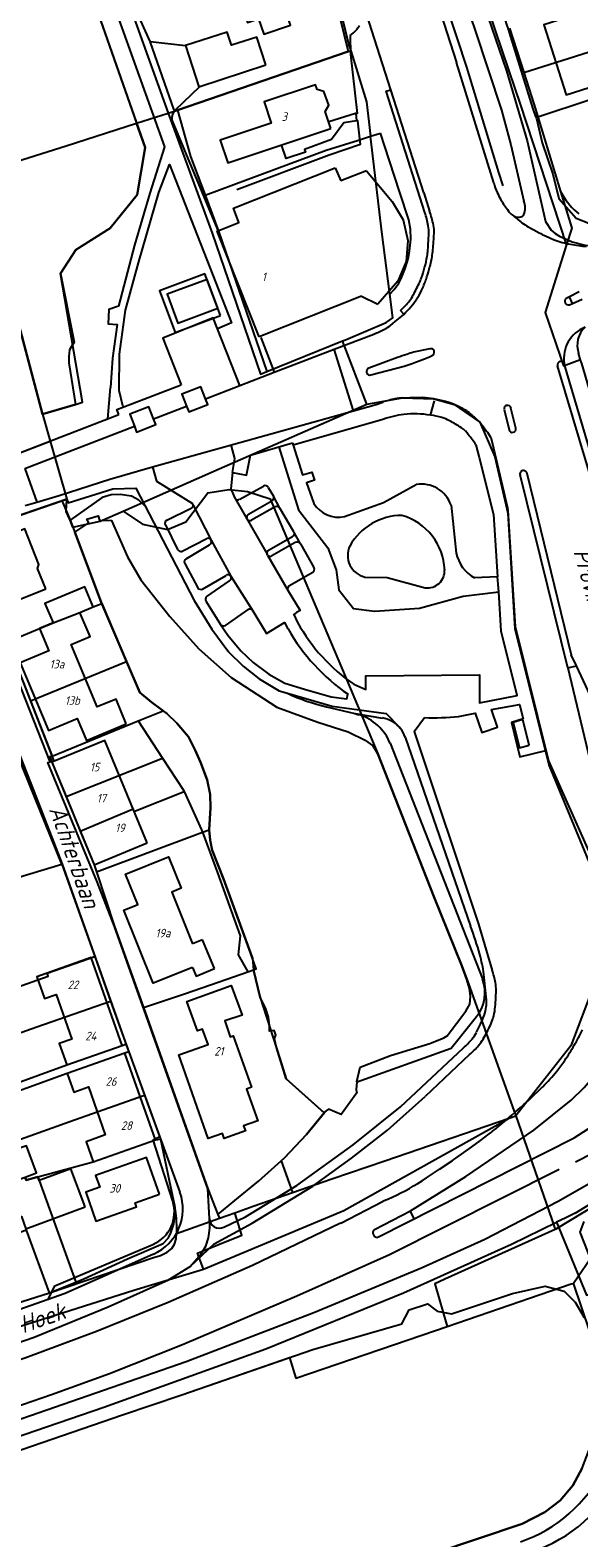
# Model space of a CAD drawing. Extents: x 124314 to 128016, y 450271 to 453716.
# Tile 26 of 40: x 125175 to 125255, y 450734 to 450954. Entities that reach past the tile are written whole.
import ezdxf
from ezdxf.enums import TextEntityAlignment as Align

# ---------------------------------------------------------------- set-up
doc = ezdxf.new("R2010")
doc.units = 0
doc.header["$MEASUREMENT"] = 0
for name, color, linetype in [('Default_113', 7, 'Continuous'), ('Default_117', 7, 'Continuous'), ('Default_21', 40, 'Continuous'), ('Default_4', 1, 'Continuous'), ('Default_48', 140, 'Continuous'), ('Default_6', 7, 'Continuous'), ('Default_7', 7, 'Continuous'), ('Default_79', 2, 'Continuous'), ('Default_80', 7, 'Continuous'), ('Default_99', 2, 'Continuous')]:
    doc.layers.add(name, color=color, linetype=linetype)
doc.styles.add('Style-ENGINEERING', font='isoct.shx', dxfattribs={"oblique": 15})

msp = doc.modelspace()

# ---------------------------------------------------------------- linework, layer by layer
at = {"layer": 'Default_21', "lineweight": -3, "flags": 128}
for points in [[(125169.94, 451000), (125190.81, 450940.62)], [(125177.05, 450993.61), (125187.36, 450964.66), (125190.15, 450956.75), (125195.41, 450942.09)], [(125246.17, 450945.56), (125242.28, 450957.03), (125240.29, 450962.82)], [(125247.38, 450948.03), (125283.28, 450959.43)], [(125220.81, 450956.21), (125221.83, 450952.02), (125222.09, 450951.2)], [(125245.3, 450954.51), (125247.38, 450948.03)], [(125249.43, 450941.53), (125272.39, 450949.14), (125274.29, 450950.39), (125285.19, 450953.42)], [(125196.81, 450942.54), (125221.7, 450951.09), (125222.09, 450951.2)], [(125222.09, 450951.2), (125224.41, 450943.74), (125225, 450938.7)], [(125247.38, 450948.03), (125248.85, 450943.45), (125249.43, 450941.53)], [(125253.63, 450922.92), (125246.87, 450943.52), (125246.17, 450945.56)], [(125190.81, 450940.62), (125195.41, 450942.09)], [(125195.41, 450942.09), (125196.81, 450942.54)], [(125195.41, 450942.09), (125201.83, 450924.54), (125208.9, 450903.95), (125209.83, 450904.32)], [(125196.81, 450942.54), (125198.7, 450935.77), (125200.83, 450930.08)], [(125249.43, 450941.53), (125252.75, 450930.62)], [(125167.83, 450933.34), (125180.54, 450937.33), (125190.81, 450940.62)], [(125177.06, 450898.09), (125181.88, 450899.54), (125182.93, 450899.87), (125179.7, 450918.68), (125181.93, 450922.14), (125186.95, 450925.27), (125190.91, 450930.14), (125192.06, 450937.05), (125190.81, 450940.62)], [(125225, 450938.7), (125226.46, 450939.17)], [(125227.09, 450937.22), (125226.46, 450939.17)], [(125200.83, 450930.08), (125209.18, 450933.23), (125218.51, 450936.69), (125223.22, 450938.12), (125225, 450938.7)], [(125227.82, 450915.66), (125226.65, 450924.74), (125225, 450938.7)], [(125227.82, 450915.66), (125228.46, 450916.34), (125229.1, 450917.24), (125229.56, 450918.18), (125230.03, 450919.37), (125230.47, 450920.78), (125230.66, 450921.9), (125230.86, 450923.68), (125230.84, 450925.16), (125230.58, 450926.48), (125229.21, 450930.64), (125227.09, 450937.22)], [(125200.83, 450930.08), (125202.78, 450924.86), (125209.83, 450904.32)], [(125252.75, 450930.62), (125253.02, 450930.16)], [(125252.75, 450930.62), (125254.39, 450925.3), (125253.63, 450922.92)], [(125253.63, 450922.92), (125250.48, 450912.97), (125253.18, 450905.17), (125255.54, 450906.04)], [(125203.07, 450912.53), (125200.8, 450918.61), (125194.15, 450916.13), (125196.43, 450910.04), (125203.07, 450912.53)], [(125220.91, 450908.8), (125221.31, 450908.96), (125227.26, 450911.52), (125228.27, 450912.18), (125227.82, 450915.66)], [(125173.36, 450912.12), (125177.06, 450898.09)], [(125209.83, 450904.32), (125220.91, 450908.8)], [(125224.43, 450899.55), (125220.91, 450908.8)], [(125157.76, 450906.78), (125163.71, 450889.74), (125163.92, 450889.25), (125164.22, 450888.79), (125178.19, 450894.17)], [(125188.85, 450883.96), (125202.89, 450890.13), (125224.43, 450899.55)], [(125224.43, 450899.55), (125229.66, 450900.48), (125234.23, 450900.34), (125237.2, 450899.53), (125240.97, 450896.93), (125243.15, 450891.88), (125245.04, 450883.67), (125246.08, 450866.76), (125251.09, 450846.71), (125257.14, 450832.13), (125258.43, 450822.9), (125257.61, 450814.67), (125254.25, 450805.84), (125246.2, 450795.59)], [(125177.06, 450898.09), (125178.19, 450894.17)], [(125178.19, 450894.17), (125180.62, 450885.71)], [(125188.85, 450883.96), (125191.65, 450882.02), (125195.34, 450881.25), (125198.02, 450882.38), (125201.23, 450886.61), (125204.32, 450887.09), (125207, 450886.79), (125210.34, 450885.72), (125221.28, 450859.83), (125226.04, 450848.49), (125234.26, 450827.66), (125238.32, 450817.5), (125239.06, 450815.59), (125245.92, 450796.36), (125246.2, 450795.59)], [(125180.62, 450885.71), (125167.96, 450881.34), (125167.36, 450881), (125165.89, 450880.42), (125166.51, 450878.86), (125171.97, 450864.83)], [(125181.5, 450881.59), (125181.08, 450882.63), (125180.54, 450883.9), (125180.62, 450885.71)], [(125181.5, 450881.59), (125185.51, 450882.49), (125188.85, 450883.96)], [(125181.5, 450881.59), (125181.8, 450880.87), (125185.63, 450870.65), (125185.72, 450870.44)], [(125171.97, 450864.83), (125176.64, 450866.81), (125178.6, 450867.6), (125182.54, 450869.14), (125184.46, 450869.95), (125185.72, 450870.44)], [(125185.72, 450870.44), (125189.33, 450861.98)], [(125171.97, 450864.83), (125175.32, 450856.25)], [(125175.32, 450856.25), (125189.33, 450861.98)], [(125189.33, 450861.98), (125191.28, 450857.43), (125192.98, 450856.04), (125194.67, 450854.77)], [(125168.65, 450860.02), (125179.91, 450832.37)], [(125175.32, 450856.25), (125178.47, 450848.16)], [(125178.47, 450848.16), (125191.06, 450853.3)], [(125191.06, 450853.3), (125194.67, 450854.77)], [(125191.06, 450853.3), (125194.61, 450847.87)], [(125194.67, 450854.77), (125195.22, 450854.36), (125196.68, 450852.95), (125198.37, 450850.95), (125199.39, 450849.01), (125200.13, 450847.26), (125201.14, 450844.68), (125201.54, 450842.56), (125201.63, 450840.61), (125201.53, 450839.01), (125201.41, 450837.4)], [(125178.47, 450848.16), (125178.13, 450848.03), (125178.43, 450847.27), (125180.5, 450842.24)], [(125180.5, 450842.24), (125194.61, 450847.87)], [(125194.61, 450847.87), (125197.67, 450843.19), (125197.77, 450842.97)], [(125180.5, 450842.24), (125182.58, 450837.18)], [(125182.58, 450837.18), (125190.29, 450840.43), (125190.43, 450840.08), (125197.77, 450842.97)], [(125197.77, 450842.97), (125200.3, 450837.36), (125200.42, 450837.04)], [(125200.42, 450837.04), (125201.41, 450837.4)], [(125201.41, 450837.4), (125201.56, 450835.87), (125201.84, 450834.43), (125203.53, 450830.22), (125207.43, 450819.43), (125207.72, 450818.64), (125207.91, 450816.92)], [(125182.58, 450837.18), (125184.6, 450832.28), (125184.93, 450831.26)], [(125184.93, 450831.26), (125200.42, 450837.04)], [(125200.42, 450837.04), (125202.63, 450831.11), (125205.93, 450821.88), (125205.63, 450819.14), (125207.04, 450816.62)], [(125145.56, 450821.3), (125147, 450821.77), (125165.81, 450828.12), (125179.91, 450832.37)], [(125179.91, 450832.37), (125184.7, 450818.9)], [(125184.93, 450831.26), (125187.59, 450823.27), (125191.8, 450811.41)], [(125161.92, 450810.03), (125162, 450810.05), (125169.98, 450813.22), (125177.89, 450816.02), (125177.74, 450816.45), (125184.7, 450818.9)], [(125184.7, 450818.9), (125187.02, 450812.34)], [(125191.8, 450811.41), (125197.79, 450813.4), (125202.89, 450815.18), (125207.04, 450816.62)], [(125207.04, 450816.62), (125207.91, 450816.92)], [(125207.91, 450816.92), (125208.84, 450812.9), (125211.73, 450803.97), (125212.64, 450801), (125218.23, 450796.02), (125215.65, 450792.85), (125212.44, 450789.47), (125211.94, 450789.02), (125213.58, 450784.4)], [(125165.1, 450804.64), (125176.24, 450808.58), (125187.02, 450812.34)], [(125187.02, 450812.34), (125189.12, 450806.42), (125189.24, 450806.09)], [(125191.8, 450811.41), (125201.2, 450784.93), (125202.68, 450781.17), (125202.92, 450780.64)], [(125165.1, 450804.64), (125167.62, 450798.33), (125180.6, 450803.04), (125188.69, 450805.89), (125189.24, 450806.09)], [(125189.66, 450804.95), (125189.1, 450804.74), (125180.67, 450801.77), (125167.98, 450797.2), (125170.52, 450791.04)], [(125189.24, 450806.09), (125189.66, 450804.95)], [(125189.66, 450804.95), (125191.97, 450798.6)], [(125170.52, 450791.04), (125181.74, 450795), (125191.97, 450798.6)], [(125191.97, 450798.6), (125194.32, 450792.17)], [(125245.24, 450795.26), (125246.2, 450795.59)], [(125246.2, 450795.59), (125251.49, 450780.47), (125251.98, 450779.01)], [(125200.59, 450773.22), (125221.09, 450781.75), (125245.24, 450795.26)], [(125213.58, 450784.4), (125219.32, 450786.4), (125227.06, 450789.03), (125245.24, 450795.26)], [(125176.37, 450786.69), (125184.48, 450788.87), (125193.57, 450792.08), (125194.32, 450792.17)], [(125194.32, 450792.17), (125195.57, 450786.14), (125196.35, 450782.51), (125196.47, 450781.44)], [(125275.49, 450793.21), (125252.05, 450779.03), (125251.98, 450779.01)], [(125171.51, 450785.55), (125174.55, 450786.64), (125174.7, 450786.19), (125176.37, 450786.69)], [(125176.37, 450786.69), (125176.57, 450786.16), (125181.95, 450771.32)], [(125205.14, 450781.44), (125207.84, 450782.4), (125213.58, 450784.4)], [(125181.95, 450771.32), (125183.09, 450771.78), (125189.46, 450774.7), (125194.69, 450776.97), (125195.46, 450777.8), (125195.82, 450778.52), (125196.23, 450779.83), (125196.35, 450780.66), (125196.47, 450781.44)], [(125196.47, 450781.44), (125196.59, 450780.6), (125196.65, 450779.12), (125196.62, 450778.39)], [(125196.62, 450778.39), (125202.92, 450780.64)], [(125200.59, 450773.22), (125199.7, 450775.54), (125202.67, 450776.74), (125206.18, 450778.17), (125205.14, 450781.44)], [(125202.92, 450780.64), (125205.14, 450781.44)], [(125178.07, 450769.76), (125193.26, 450774.89), (125194.28, 450775.18), (125195.29, 450775.66), (125195.94, 450776.2), (125196.36, 450776.85), (125196.6, 450777.63), (125196.62, 450778.39)], [(125251.98, 450779.01), (125235.85, 450771.75), (125234.36, 450771.05), (125236.16, 450764.82)], [(125254.64, 450771.17), (125257.71, 450775.65)], [(125254.64, 450771.17), (125257.71, 450775.65)], [(125129.78, 450750.6), (125153.76, 450758.36), (125172.8, 450764.51), (125190.41, 450770.12), (125200.59, 450773.22)], [(125178.07, 450769.76), (125181.95, 450771.32)], [(125142.65, 450702.65), (125149, 450704.9), (125154.73, 450706.73), (125159.23, 450707.92), (125161.65, 450708.96), (125175.83, 450713.53), (125201.08, 450721.37), (125217.85, 450726.37), (125234.25, 450731.64), (125247.15, 450735.98), (125250.45, 450737.71), (125252.68, 450739.41), (125254.56, 450741.59), (125255.93, 450744.11), (125256.91, 450746.79), (125257.82, 450749.81), (125258.55, 450752.83), (125258.91, 450755.87), (125258.56, 450759.31), (125258.26, 450760.51), (125254.64, 450771.17)], [(125142.65, 450702.65), (125149, 450704.9), (125154.73, 450706.73), (125159.23, 450707.92), (125161.65, 450708.96), (125175.83, 450713.53), (125201.08, 450721.37), (125217.85, 450726.37), (125234.25, 450731.64), (125247.15, 450735.98), (125250.45, 450737.71), (125252.68, 450739.41), (125254.56, 450741.59), (125255.93, 450744.11), (125256.91, 450746.79), (125257.82, 450749.81), (125258.55, 450752.83), (125258.91, 450755.87), (125258.56, 450759.31), (125258.26, 450760.51), (125254.64, 450771.17)], [(125170.07, 450767.19), (125178.07, 450769.76)], [(125236.16, 450764.82), (125254.3, 450771.06), (125254.6, 450771.12), (125254.64, 450771.17)], [(125084.32, 450713.44), (125102.63, 450721.14), (125106.46, 450722.89), (125117.17, 450727.07), (125129.48, 450731.66), (125140.56, 450735.38), (125156.21, 450740.65), (125169.59, 450745.33), (125188.73, 450751.92), (125197.4, 450754.82), (125213.15, 450760.28), (125214.08, 450757.27), (125232.46, 450763.54), (125236.16, 450764.82)]]:
    msp.add_lwpolyline(points, dxfattribs=at)
at = {"layer": 'Default_21', "lineweight": -3}
msp.add_ellipse((125261.42, 450934.98), major_axis=(-8.4, -4.82), ratio=1, start_param=0, end_param=0.382127, dxfattribs=at)
at = {"layer": 'Default_4', "lineweight": -3, "flags": 128}
for points in [[(125214.32, 450957.73), (125212.76, 450962.29), (125213.52, 450962.55), (125212.16, 450966.52), (125204.12, 450963.76), (125207, 450955.34), (125208.64, 450955.85), (125209.4, 450953.62), (125213.3, 450954.96), (125212.55, 450957.13), (125214.32, 450957.73)], [(125262.45, 450947.61), (125259.19, 450957.83), (125250.33, 450955.01), (125253.59, 450944.78), (125262.45, 450947.61)], [(125219.19, 450939.85), (125218.37, 450942.33), (125218.9, 450943.24), (125218.15, 450945.24), (125217.21, 450945.52), (125216.97, 450946.23), (125209.45, 450943.73), (125210.48, 450940.63), (125203.02, 450938.16), (125204.12, 450934.85), (125219.19, 450939.85)], [(125208.73, 450909.4), (125202.6, 450924.86), (125205.77, 450926.12), (125204.95, 450928.2), (125219.84, 450934.11)], [(125219.84, 450934.11), (125220.66, 450932.21)], [(125224.41, 450933.65), (125220.66, 450932.21)], [(125224.41, 450933.65), (125228.16, 450929.17), (125229.75, 450926.52), (125230.44, 450923.48), (125230.17, 450920.4), (125228.96, 450917.55), (125226.07, 450914.19)], [(125223.69, 450915.34), (125208.73, 450909.4)], [(125223.69, 450915.34), (125226.07, 450914.19)], [(125177.54, 450872.57), (125176.35, 450875.56), (125176.53, 450876.14), (125174.46, 450881.34), (125167.93, 450878.75), (125171.37, 450870.11), (125177.54, 450872.57)], [(125189.31, 450852.89), (125187.82, 450856.47), (125185.07, 450855.33), (125181.26, 450864.48), (125184.01, 450865.62), (125182.54, 450869.14), (125184.46, 450869.95), (125183.24, 450872.87), (125177.41, 450870.45), (125178.6, 450867.6), (125176.64, 450866.81), (125178, 450863.55), (125173.79, 450861.79), (125177.93, 450851.89), (125182.14, 450853.64), (125183.47, 450850.45), (125189.31, 450852.89)], [(125192.34, 450835.46), (125186.16, 450850.45), (125178.43, 450847.27), (125184.6, 450832.28), (125192.34, 450835.46)], [(125198.99, 450817.27), (125193.22, 450814.96), (125188.93, 450825.67), (125190.97, 450826.48), (125189.2, 450830.93), (125195.48, 450833.44), (125197.32, 450828.85), (125195.95, 450828.3), (125198.98, 450820.71)], [(125200.44, 450821.32), (125198.98, 450820.71)], [(125202.19, 450817.12), (125200.44, 450821.32)], [(125188.69, 450805.89), (125184.18, 450818.72), (125176.21, 450815.91), (125177.33, 450812.73), (125179.04, 450813.33), (125181.34, 450806.79), (125179.51, 450806.15), (125180.6, 450803.04), (125188.69, 450805.89)], [(125198.99, 450817.27), (125199.52, 450816), (125202.19, 450817.12)], [(125207.62, 450799.79), (125206.87, 450799.52), (125208.52, 450794.86), (125206.45, 450794.12), (125206.71, 450793.39), (125203.61, 450792.29), (125203.35, 450793.02), (125201.28, 450792.29), (125196.99, 450804.5), (125201.26, 450806.01), (125200.46, 450808.27), (125199.7, 450808), (125198.15, 450812.32), (125204.64, 450814.65), (125206.21, 450810.31), (125203.69, 450809.49), (125204.46, 450807.13), (125204.93, 450807.29), (125207.62, 450799.79), (125207.62, 450799.79)], [(125193.57, 450792.08), (125189.1, 450804.74), (125180.67, 450801.77), (125181.63, 450799.07), (125183.77, 450799.82), (125186.24, 450792.81), (125183.43, 450791.82), (125184.48, 450788.87), (125193.57, 450792.08)], [(125183.29, 450782.29), (125181.22, 450787.88), (125176.57, 450786.16), (125176.37, 450786.69), (125174.7, 450786.19), (125174.55, 450786.64), (125176.2, 450787.25), (125174.74, 450791.21), (125168.86, 450789.23), (125172.17, 450780.28), (125173.98, 450780.89), (125174.64, 450779.09), (125183.29, 450782.29)], [(125194.16, 450784.16), (125192.28, 450789.51), (125184.82, 450786.89), (125185.42, 450785.17), (125183.37, 450784.45), (125184.86, 450780.21), (125190.79, 450782.29), (125190.58, 450782.91), (125194.16, 450784.16)], [(125178.07, 450769.76), (125174.74, 450778.89), (125167.06, 450776.24), (125168.31, 450771.64), (125170.07, 450767.19), (125178.07, 450769.76)]]:
    msp.add_lwpolyline(points, dxfattribs=at)
at = {"layer": 'Default_48', "lineweight": -3, "flags": 128}
for points in [[(125169.94, 451000), (125169.94, 451000), (125192.06, 450937.05), (125190.91, 450930.14), (125186.95, 450925.27), (125181.93, 450922.14), (125179.7, 450918.68), (125181.68, 450908.65), (125181, 450907.51), (125180.89, 450906.53), (125180.91, 450905.63), (125181.88, 450899.54), (125177.06, 450898.09), (125171.52, 450919.08), (125162.26, 450954.8), (125150.23, 451000), (125150.23, 451000)], [(125185.63, 450870.65), (125181.8, 450880.87), (125183.83, 450882.24), (125183.53, 450882.76), (125185.21, 450883.24), (125185.41, 450882.6), (125187.13, 450882.58), (125189.46, 450877.27), (125191.45, 450873.92), (125195.65, 450868.55), (125199.88, 450863.83), (125204.61, 450859.64), (125211.29, 450855.32), (125217.31, 450853.09), (125221.71, 450851.72), (125224.28, 450850.45)], [(125223, 450800.6), (125222.9, 450799.4), (125222.98, 450798.96), (125220.69, 450795.8), (125218.83, 450796.59), (125218.17, 450796.07), (125212.64, 450801), (125211.23, 450805.59), (125210.97, 450806.87), (125211.17, 450807.45), (125210.89, 450808.09), (125210.25, 450807.97), (125210.24, 450808.85), (125210.1, 450810.01), (125209.62, 450811.4), (125208.84, 450812.9), (125207.91, 450816.92), (125208.29, 450817.1), (125207.43, 450819.43), (125203.53, 450830.22), (125201.84, 450834.43), (125201.56, 450835.87), (125201.41, 450837.37), (125201.53, 450839.01), (125201.63, 450840.61), (125201.54, 450842.56), (125201.14, 450844.68), (125200.13, 450847.26), (125199.39, 450849.01), (125198.37, 450850.95), (125196.68, 450852.95), (125195.22, 450854.36), (125192.98, 450856.04), (125191.28, 450857.43), (125185.63, 450870.65)], [(125223, 450800.6), (125223.49, 450802.7), (125227.89, 450804.43), (125233.64, 450806.18), (125235.72, 450807), (125236.18, 450807.28), (125238.93, 450810.89), (125239.49, 450811.93), (125239.58, 450813.05), (125239.44, 450814.19), (125239.08, 450815.54), (125238.32, 450817.5), (125234.26, 450827.66), (125226.04, 450848.49), (125225.34, 450849.71), (125224.28, 450850.45)], [(125169.59, 450745.33), (125188.73, 450751.92), (125197.4, 450754.82), (125216.54, 450761.46), (125229.56, 450765.22), (125230.64, 450767.26), (125233.29, 450768.13), (125234.7, 450767.05), (125236.84, 450766.67), (125245.75, 450769.65), (125250.48, 450770.72), (125253.3, 450769.99), (125254.87, 450768.37), (125256.21, 450766.12)], [(125255.93, 450744.11), (125254.56, 450741.59), (125252.68, 450739.41), (125250.45, 450737.71), (125247.15, 450735.98), (125234.25, 450731.64)]]:
    msp.add_lwpolyline(points, dxfattribs=at)
at = {"layer": 'Default_6', "lineweight": -3, "flags": 128}
for points in [[(125209.7, 450949.13), (125208.38, 450953.21), (125204.66, 450952.01), (125204.04, 450953.93), (125197.95, 450951.95), (125199.89, 450945.95), (125209.7, 450949.13)], [(125202.67, 450913.6), (125201.1, 450917.8), (125195.27, 450915.62), (125196.84, 450911.42), (125202.67, 450913.6)]]:
    msp.add_lwpolyline(points, dxfattribs=at)
at = {"layer": 'Default_7', "lineweight": -3, "flags": 128}
msp.add_lwpolyline([(125248.16, 450849.75), (125247.26, 450853.49), (125245.84, 450853.05), (125246.74, 450849.34), (125248.16, 450849.75)], dxfattribs=at)
at = {"layer": 'Default_79', "lineweight": -3, "flags": 128}
for points in [[(125174.49, 450890.17), (125176.25, 450885.27)], [(125192.06, 450884.67), (125191.12, 450885.55), (125190.08, 450886.13), (125188.4, 450886.36), (125187.08, 450886.32), (125185.8, 450885.94), (125181.08, 450882.63), (125181.8, 450880.87)], [(125199.09, 450884.8), (125201.7, 450879.71), (125204.56, 450874.43), (125207.77, 450869.39)], [(125205.23, 450885.78), (125209.88, 450877.66)], [(125209.95, 450877.53), (125212.94, 450872.3)], [(125218.54, 450855.36), (125222.69, 450854.38), (125223.3, 450854.2)], [(125227.84, 450850.02), (125241.33, 450815.6)], [(125222.9, 450800.52), (125236.78, 450805.49), (125240.48, 450810.09)]]:
    msp.add_lwpolyline(points, dxfattribs=at)
at = {"layer": 'Default_79', "lineweight": -3}
for centre, major_axis, end_param in [((125225.41, 450884.36), (-12.55, -27.03), 0.201951), ((125221.29, 450847.45), (6.55, 2.57), 0.906065), ((125236.15, 450813.58), (4.33, -3.49), 1.051089)]:
    msp.add_ellipse(centre, major_axis=major_axis, ratio=1, start_param=0, end_param=end_param, dxfattribs=at)
at = {"layer": 'Default_80', "lineweight": -3, "flags": 128}
for points in [[(125244.36, 450931.46), (125243.75, 450933.43), (125239.04, 450948.78), (125237.67, 450952.96), (125232.45, 450968.93), (125230.17, 450975.94), (125226.21, 450988.09)], [(125216.84, 450971), (125221.7, 450951.09), (125196.81, 450942.54), (125198.7, 450935.77), (125202.78, 450924.86)], [(125178.76, 450847.41), (125166.51, 450878.86), (125166.25, 450879.52), (125166.28, 450880.2), (125166.68, 450880.62), (125167.96, 450881.34), (125179.91, 450885.47), (125180.01, 450885.15), (125181.08, 450882.63)], [(125147, 450821.77), (125165.81, 450828.12), (125179.89, 450832.37), (125168.65, 450860.02)], [(125201.2, 450784.93), (125202.68, 450781.17), (125205.16, 450783.22), (125208.61, 450786.06), (125212.44, 450789.47), (125215.65, 450792.85), (125218.33, 450796.13)]]:
    msp.add_lwpolyline(points, dxfattribs=at)
at = {"layer": 'Default_99', "lineweight": -3, "flags": 128}
for points in [[(125172, 451000), (125172, 451000), (125178.68, 450981.87), (125179.14, 450978.63), (125181.65, 450974.3), (125184.04, 450967.51), (125194.87, 450937.16), (125192.75, 450930.42), (125190.49, 450922.8), (125188.16, 450913.9), (125186.75, 450913.38), (125186.65, 450911.32), (125187.97, 450911.2), (125187.28, 450906.29), (125186.99, 450901.99)], [(125196.3, 450942.5), (125192.78, 450952.54), (125187.36, 450964.66), (125177.05, 450993.61), (125174.52, 451000), (125174.52, 451000)], [(125227.28, 450980.82), (125232.42, 450965.4), (125237.55, 450949.48)], [(125238.65, 450972.03), (125239.18, 450970.49), (125239.42, 450970.58), (125239.57, 450970.18), (125239.92, 450969.17), (125244.5, 450956.14), (125244.87, 450955.06), (125245.09, 450954.35), (125245.45, 450953.24), (125248.72, 450942.71), (125249.11, 450941.58), (125249.23, 450941.28), (125250.04, 450937.75), (125251.61, 450933.17), (125252.52, 450929.61), (125255.04, 450926.76), (125260.32, 450924.67), (125269.35, 450928.58), (125290.4, 450937.46)], [(125237.32, 450970.21), (125240.05, 450962.35), (125244.85, 450948.26), (125247.87, 450938.03)], [(125232.76, 450930.44), (125223.96, 450957.97)], [(125239.7, 450955.85), (125240.24, 450954.3), (125244.12, 450942.52), (125245.49, 450937.47), (125247.39, 450929.22)], [(125192.8, 450952.54), (125197.95, 450951.95)], [(125222.03, 450953.44), (125222.04, 450950.67), (125223.03, 450942.05), (125222.8, 450942.02), (125218.88, 450940.8)], [(125243.01, 450931.89), (125237.55, 450949.48)], [(125196.5, 450942.57), (125200.05, 450945.96)], [(125232.92, 450927.58), (125227.28, 450945.28), (125227.91, 450945.51)], [(125205.45, 450930.92), (125218.93, 450936), (125223.51, 450937.55), (125223.48, 450937.91), (125223.15, 450940.98), (125222.99, 450940.97)], [(125222.99, 450940.97), (125222.92, 450940.96), (125221.09, 450940.68), (125219.28, 450938.24), (125215.35, 450936.79), (125215.49, 450936.38), (125212.66, 450935.44), (125211.98, 450937.46)], [(125222.99, 450940.97), (125222.9, 450942.03)], [(125196.11, 450940.72), (125202.71, 450924.84)], [(125247.87, 450938.03), (125250.55, 450926.26)], [(125188.93, 450899.16), (125188.79, 450899.34), (125188.27, 450901.57), (125188.32, 450906.87), (125189.18, 450913.3), (125191.07, 450920.24), (125194.05, 450930.48), (125195.6, 450934.56), (125204.66, 450911.44), (125202.64, 450910.58)], [(125232.76, 450930.44), (125233.62, 450927.76)], [(125250.55, 450926.26), (125251.38, 450924.97), (125251.98, 450924.48), (125252.62, 450924.1), (125254.45, 450923.29), (125256.37, 450922.8), (125258.2, 450922.74)], [(125233.43, 450922.8), (125233.48, 450923.61), (125233.52, 450924.42)], [(125248.03, 450925.47), (125248.84, 450925.03), (125249.64, 450924.59)], [(125249.64, 450924.59), (125249.86, 450924.48), (125250.08, 450924.37)], [(125250.08, 450924.37), (125250.63, 450924.1), (125251.2, 450923.85)], [(125251.2, 450923.85), (125251.8, 450923.59), (125252.41, 450923.36)], [(125233.38, 450922.07), (125233.41, 450922.44), (125233.43, 450922.8)], [(125254.05, 450915.24), (125253.65, 450915.05)], [(125255.46, 450915.97), (125254.05, 450915.24)], [(125254.48, 450914.29), (125254.05, 450915.24)], [(125254.48, 450914.29), (125255.93, 450914.9)], [(125229.31, 450912.21), (125229.58, 450912.45), (125229.84, 450912.69)], [(125229.84, 450912.7), (125229.37, 450913.23)], [(125229.84, 450912.69), (125229.84, 450912.7)], [(125254.07, 450914.1), (125254.48, 450914.29)], [(125205.91, 450902.32), (125201.98, 450912.19), (125194.63, 450909.2), (125197.31, 450902.4)], [(125227.91, 450911.07), (125228.61, 450911.64), (125229.31, 450912.21)], [(125208.94, 450909.31), (125210.91, 450904.26)], [(125219.69, 450907.62), (125225.45, 450909.82)], [(125210.91, 450904.26), (125219.69, 450907.62)], [(125222.52, 450898.6), (125219.69, 450907.62)], [(125228.93, 450906.37), (125224.72, 450904.82)], [(125229.6, 450906.61), (125229.26, 450906.49), (125228.93, 450906.37)], [(125230.29, 450906.84), (125229.94, 450906.73), (125229.6, 450906.61)], [(125230.77, 450907), (125230.53, 450906.92), (125230.29, 450906.84)], [(125231.26, 450907.15), (125231.01, 450907.07), (125230.77, 450907)], [(125231.09, 450905.52), (125231.58, 450905.69), (125232.07, 450905.88)], [(125233.66, 450907.66), (125231.26, 450907.15)], [(125232.07, 450905.88), (125232.85, 450906.19), (125233.62, 450906.5)], [(125233.62, 450906.5), (125233.8, 450906.58), (125233.97, 450906.67)], [(125277.54, 450831.64), (125255.84, 450905.52), (125255.66, 450905.98), (125255.39, 450907.02)], [(125205.91, 450902.32), (125210.91, 450904.26)], [(125225.05, 450903.85), (125229.9, 450905.14)], [(125229.9, 450905.14), (125230.5, 450905.33), (125231.09, 450905.52)], [(125257.78, 450886.89), (125252.32, 450905.17)], [(125265.74, 450863.43), (125253.29, 450905.5)], [(125186.59, 450897.43), (125186.99, 450901.99)], [(125188.93, 450899.16), (125197.31, 450902.4)], [(125200.89, 450900.37), (125200.21, 450902.12), (125197.41, 450901.04), (125198.09, 450899.28)], [(125200.89, 450900.37), (125205.91, 450902.32)], [(125188.22, 450898.06), (125187.94, 450898.78), (125188.93, 450899.16)], [(125193.29, 450897.42), (125192.61, 450899.19), (125189.81, 450898.11), (125190.49, 450896.34)], [(125193.29, 450897.42), (125193.68, 450897.57), (125198.09, 450899.28)], [(125198.09, 450899.28), (125198.42, 450898.43), (125201.22, 450899.51), (125200.89, 450900.37)], [(125222.52, 450898.6), (125225.82, 450899.52), (125226.77, 450899.87)], [(125229.66, 450900.48), (125230.72, 450900.52), (125231.79, 450900.55)], [(125231.79, 450900.55), (125232.2, 450900.55), (125232.6, 450900.53)], [(125233.77, 450897.97), (125234.35, 450900.08)], [(125164.34, 450888.84), (125186.08, 450897.21), (125188.22, 450898.06)], [(125190.49, 450896.34), (125190.81, 450895.5), (125193.61, 450896.58), (125193.29, 450897.42)], [(125193.11, 450890.41), (125222.52, 450898.6)], [(125226.79, 450897.34), (125213.68, 450893.6)], [(125240.97, 450896.93), (125241.47, 450896.28), (125241.95, 450895.63)], [(125244.51, 450898.76), (125245.22, 450895.85)], [(125246.23, 450896.06), (125245.51, 450898.99)], [(125174.49, 450890.17), (125190.49, 450896.34)], [(125242.58, 450894.73), (125242.96, 450893.12)], [(125204.81, 450889.57), (125205.16, 450891.61), (125204.64, 450893.62)], [(125204.81, 450889.57), (125206.89, 450889.21), (125207.44, 450892.13), (125213.58, 450893.91)], [(125211.58, 450893.33), (125214.47, 450884.12), (125218.76, 450878.57), (125219.95, 450875.35), (125220.34, 450872.43), (125222.49, 450869.74), (125225.59, 450869.32), (125232.13, 450869.78), (125238.54, 450871.53), (125243.71, 450872.13), (125243.56, 450874.36), (125240.15, 450874.19)], [(125213.58, 450893.91), (125213.68, 450893.6)], [(125213.68, 450893.6), (125215.05, 450889.25), (125216.42, 450889.66), (125216.82, 450888.47), (125215.61, 450888.06), (125216.71, 450885.08)], [(125240.39, 450893.64), (125240.86, 450891.77)], [(125242.96, 450893.12), (125244.98, 450884.41), (125245.07, 450884.03), (125246.11, 450867.11), (125250.97, 450847.48), (125257.1, 450833.79), (125257.67, 450832.53)], [(125179.51, 450886.24), (125186.9, 450888.63), (125193.11, 450890.41)], [(125193.11, 450890.41), (125193.74, 450888.32), (125199, 450885.06)], [(125240.86, 450891.77), (125242.97, 450883.45)], [(125204.81, 450889.57), (125204.59, 450887.18), (125205.18, 450885.86)], [(125253.8, 450861.04), (125246.83, 450889.23)], [(125247.83, 450889.47), (125254.31, 450862.96)], [(125176.25, 450885.27), (125179.51, 450886.24)], [(125179.91, 450885.47), (125180.62, 450885.71), (125180.81, 450885.15), (125187.33, 450887.18), (125190.69, 450887.31), (125199.2, 450870.89), (125201.82, 450866.7), (125204.12, 450863.54), (125204.2, 450863.43), (125206.37, 450861.3), (125208.7, 450859.44), (125211.64, 450857.68), (125212.86, 450857.33), (125219.38, 450855.44)], [(125205.18, 450885.86), (125205.2, 450885.82), (125205.23, 450885.78)], [(125205.87, 450885.67), (125209.37, 450887.6)], [(125210.03, 450887.4), (125210.8, 450886.12)], [(125211.76, 450884.39), (125210.8, 450886.12)], [(125221.2, 450883.14), (125226.87, 450885.22), (125231.66, 450887.83)], [(125174.52, 450884.75), (125176.25, 450885.27)], [(125195.23, 450882.62), (125198.8, 450884.39)], [(125207.15, 450883.48), (125210.59, 450885.44)], [(125211.04, 450884.58), (125207.6, 450882.61)], [(125213.78, 450880.9), (125211.76, 450884.39)], [(125236.76, 450884.82), (125237.5, 450877.81)], [(125195.02, 450881.92), (125196.8, 450878.34)], [(125242.97, 450883.45), (125243.56, 450874.36)], [(125161.23, 450879.99), (125175.81, 450843.05), (125179.93, 450832.37), (125189.12, 450806.42), (125197.13, 450784.46)], [(125197.48, 450878.07), (125201.08, 450879.94)], [(125210.06, 450878.25), (125213.58, 450880.22)], [(125213.96, 450879.35), (125210.57, 450877.4)], [(125213.83, 450880.81), (125213.8, 450880.85), (125213.78, 450880.9)], [(125214.76, 450879.17), (125213.83, 450880.81)], [(125132.24, 450748.21), (125147.09, 450753.32), (125175.83, 450763.25), (125186.68, 450767.69), (125195.47, 450771.64), (125198.64, 450773.61), (125200.22, 450775.45), (125200.92, 450776.54), (125201.3, 450777.79), (125201.51, 450779.18), (125201.45, 450780.6), (125201.2, 450784.93), (125187.59, 450823.27), (125185.07, 450829.78), (125177.86, 450847.21), (125178.18, 450847.33), (125171.07, 450865.36), (125165.8, 450878.64)], [(125198.05, 450876.97), (125201.47, 450879.03)], [(125209.95, 450877.53), (125209.91, 450877.59), (125209.88, 450877.66)], [(125214.76, 450879.17), (125216.72, 450875.7)], [(125197.84, 450876.28), (125199.74, 450872.75)], [(125216.55, 450874.99), (125213.06, 450872.98)], [(125200.43, 450872.55), (125203.88, 450874.56)], [(125201.05, 450871.45), (125204.38, 450873.76)], [(125224.15, 450874.31), (125227.41, 450874.25), (125232.99, 450872.76)], [(125200.96, 450870.73), (125203.09, 450867.4), (125204.15, 450865.82), (125206.02, 450863.52), (125207.85, 450861.85), (125210.15, 450860.12), (125212.48, 450858.79), (125215.36, 450857.92), (125219.26, 450856.82)], [(125212.94, 450872.3), (125214.73, 450869.45), (125214.18, 450869.11), (125213.79, 450868.82), (125214.34, 450867.66)], [(125222.54, 450858.64), (125224.3, 450857.9), (125224.32, 450859.9), (125240.9, 450860.01), (125240.93, 450855.95), (125246.43, 450857.03), (125244.09, 450866.42), (125243.71, 450872.13)], [(125203.78, 450867.25), (125207.05, 450869.53)], [(125207.77, 450869.39), (125209.78, 450866.06), (125212.41, 450867.65), (125212.92, 450866.75)], [(125255.07, 450861.33), (125254.31, 450862.96)], [(125226.17, 450777.9), (125254.74, 450792.38), (125259.35, 450795.36), (125262.74, 450798.33), (125265.98, 450802.21), (125267.23, 450804.62), (125267.95, 450806.84), (125268.41, 450810.77), (125268.4, 450815.01), (125267.34, 450822.01), (125260.77, 450849.12), (125255.07, 450861.33)], [(125253.8, 450861.04), (125255.07, 450861.33)], [(125253.8, 450861.04), (125262.6, 450824.38)], [(125219.26, 450856.82), (125221.54, 450856.5), (125221.69, 450857.19)], [(125219.38, 450855.44), (125227.28, 450854.39), (125229.16, 450852.43)], [(125237.86, 450853.95), (125240.26, 450854.41), (125241.27, 450851.61), (125243.55, 450852.36), (125242.67, 450854.95), (125246.74, 450855.69), (125247.28, 450853.58)], [(125222.75, 450854.4), (125226.75, 450853.72)], [(125231.37, 450851.74), (125232.86, 450853.78)], [(125247.28, 450853.58), (125245.58, 450853.06), (125246.82, 450848.03), (125250.6, 450848.98)], [(125229.16, 450852.43), (125229.23, 450852.35), (125229.3, 450852.26)], [(125229.16, 450852.43), (125229.3, 450852.26)], [(125230.07, 450850.91), (125239.57, 450823.32)], [(125231.37, 450851.74), (125240.76, 450823.6)], [(125240.76, 450823.6), (125242.77, 450816.84)], [(125184.18, 450818.72), (125184.7, 450818.9)], [(125229.36, 450796.92), (125238.56, 450805.52)], [(125239.47, 450804.55), (125232.98, 450798.42)], [(125198.64, 450773.61), (125202.15, 450776.91), (125207.68, 450779.94), (125216.55, 450785.32), (125222.2, 450789.43), (125227.45, 450793.49), (125232.98, 450798.42)], [(125225.57, 450778.98), (125230.83, 450781.73), (125238.9, 450786.75), (125248.86, 450793.52), (125254.29, 450797.91)], [(125203.55, 450779.33), (125206.74, 450780.84), (125214.23, 450785.41), (125222.45, 450791.35), (125229.36, 450796.92)], [(125254.89, 450781.38), (125275.53, 450794.05)], [(125196.09, 450783.11), (125193.25, 450792.08), (125194.12, 450792.55)], [(125239.78, 450791.07), (125241.05, 450792.01), (125242.31, 450792.96)], [(125254.92, 450788.87), (125262.47, 450792.71)], [(125233.18, 450786.54), (125235.05, 450787.79), (125236.91, 450789.04)], [(125236.91, 450789.04), (125237.18, 450789.22), (125237.44, 450789.4)], [(125237.44, 450789.4), (125238.61, 450790.22), (125239.78, 450791.07)], [(125252.4, 450783.14), (125265.65, 450790.7)], [(125227.76, 450775.34), (125252.56, 450787.8)], [(125231.88, 450785.72), (125232.54, 450786.12), (125233.18, 450786.54)], [(125104.74, 450726.95), (125122.1, 450733.64), (125140.55, 450739.93), (125162.05, 450747.25), (125198.05, 450759.7), (125216.71, 450766.85), (125232.54, 450773.44), (125241.69, 450777.56), (125252.4, 450783.14)], [(125220.63, 450779.92), (125226.82, 450783.15)], [(125230.75, 450781.72), (125231.36, 450780.52)], [(125254.89, 450781.38), (125253.54, 450780.72), (125252.18, 450780.08)], [(125252.18, 450780.08), (125256.54, 450769.41), (125258.92, 450770.2), (125255.62, 450778.61), (125256.22, 450780.17)], [(125056.88, 450715.74), (125093.7, 450731.33), (125106.47, 450736.54), (125112.74, 450738.88), (125128.78, 450744.56), (125174.61, 450760.3), (125184.95, 450764.14), (125195.4, 450768.36), (125207.73, 450773.78), (125220.61, 450779.95)], [(125106.67, 450725.16), (125108.08, 450725.72), (125127.01, 450732.73), (125156.18, 450742.8), (125186.01, 450753.04), (125209.7, 450761.54), (125229.81, 450769.76), (125245.57, 450776.85), (125252.18, 450780.08)], [(125225.41, 450778.3), (125225.48, 450778.11)], [(125177.82, 450768.69), (125178.86, 450770.75), (125193.19, 450776.82)], [(125057.58, 450702.04), (125061.23, 450704.59), (125075.88, 450716.58), (125079.4, 450718.59), (125083.01, 450720.3), (125100.04, 450727.49), (125109.34, 450731.17), (125112.66, 450732.43), (125115.94, 450733.68), (125117.26, 450734.19), (125125.76, 450737.23), (125134.23, 450740.08), (125168.45, 450751.48), (125178.36, 450754.87), (125186.86, 450757.97), (125197.5, 450762.21), (125214.23, 450769.3), (125227.76, 450775.34), (125227.74, 450775.33)], [(125161.81, 450762.98), (125168.59, 450765.53), (125180.36, 450769.69), (125193.29, 450775.42)], [(125178.07, 450769.76), (125178.42, 450769.88)]]:
    msp.add_lwpolyline(points, dxfattribs=at)
at = {"layer": 'Default_99', "lineweight": -3}
for centre, major_axis, start_param, end_param in [((125218.73, 450957.99), (4.16, -3.78), 6.077301, 6.283185), ((125220.6, 450956.29), (2.77, -1.38), 6.008471, 6.283185), ((125197.65, 450941.36), (-1.16, 1.21), 0, 1.198218), ((125254.83, 450935.21), (-11.35, -4.7), 6.16438, 6.283185), ((125250.84, 450933.56), (-6.81, -4.11), 6.133221, 6.283185), ((125218.71, 450922.52), (15.47, 3.22), 0, 0.132558), ((125260.83, 450939.5), (-15.7, -11.71), 6.181645, 6.283185), ((125247.68, 450929.68), (-1.99, -2.47), 6.029522, 6.283185), ((125245.39, 450928.25), (1.99, 0.97), 5.379461, 6.283185), ((125217.78, 450922.63), (15.65, 2.98), 0, 0.127771), ((125228.02, 450924.61), (5.5, -0.19), 0, 0.21776), ((125228.97, 450924.76), (5.3, -0.24), 0, 0.230209), ((125260.37, 450943.98), (-14.68, -16.76), 0, 0.082203), ((125246.64, 450928.37), (-0.34, -1.46), 5.823547, 6.283185), ((125246.59, 450928.16), (0.34, -1.23), 5.785065, 6.283185), ((125246.73, 450927.66), (0.66, -0.383), 5.504299, 6.283185), ((125251.79, 450932.32), (-4.68, -6.26), 0, 0.13999), ((125172.93, 450927.41), (61.17, -5.31), 0, 0.039553), ((125253.78, 450927.04), (-1.37, -3.68), 0, 0.149224), ((125211.12, 450925.29), (21.77, -5.77), 0, 0.075397), ((125224.62, 450922.76), (8.64, -1.58), 0, 0.102767), ((125208.36, 450925.83), (25.21, -6.53), 0, 0.071406), ((125223.75, 450922.99), (10.22, -1.88), 0, 0.096776), ((125267.18, 450990.1), (-14.21, -66.9), 0, 0.036163), ((125256.52, 450929), (-1.12, -6.27), 0, 0.182927), ((125214.92, 450924.28), (17.51, -6.25), 0, 0.083725), ((125215.99, 450923.8), (17.12, -6), 0, 0.086345), ((125186.66, 450939.2), (44.44, -23.92), 0, 0.042946), ((125224.23, 450920.99), (7.86, -3.78), 0, 0.102384), ((125218.75, 450922.83), (13.68, -6.66), 0, 0.116311), ((125219.32, 450923.95), (10.04, -10.72), 0, 0.116948), ((125226.92, 450917.53), (3.63, -3.06), 0, 0.206381), ((125221.17, 450922.02), (9.71, -8.22), 0, 0.106719), ((125222.93, 450920.81), (8.77, -5.92), 0, 0.139046), ((125253.87, 450914.59), (-0.48, 0.174), 0, 0.771962), ((125253.88, 450914.59), (-0.233, 0.458), 0, 0.770061), ((125218.87, 450923.93), (10.97, -11.24), 0, 0.096823), ((125253.89, 450914.59), (-0.478, -0.211), 0, 0.7586), ((125253.89, 450914.59), (-0.2, -0.48), 0, 0.763914), ((125220.29, 450923.71), (5.17, -13.89), 0, 0.116355), ((125224.56, 450915.32), (2.47, -4.81), 0, 0.192801), ((125258.09, 450906.27), (-1.76, 4.53), 0, 1.35788), ((125258.73, 450908.19), (-2.39, 2.61), 0, 1.166139), ((125233.82, 450907.09), (0.271, 0.52), 0, 0.75031), ((125233.67, 450907.21), (0.298, -0.54), 0, 0.615873), ((125233.91, 450907.27), (0.376, 0.053), 0, 0.947069), ((125233.62, 450907.24), (0.61, -0.295), 0, 0.580636), ((125252.82, 450905.3), (-0.446, 0.254), 5.51936, 6.283185), ((125252.84, 450905.34), (-0.168, 0.452), 4.707016, 6.283185), ((125224.9, 450904.34), (-0.465, 0.216), 0, 0.775413), ((125224.9, 450904.34), (-0.482, -0.166), 0, 0.77299), ((125224.9, 450904.34), (-0.184, 0.481), 0, 0.775694), ((125224.9, 450904.33), (-0.232, -0.453), 0, 0.773966), ((125252.81, 450905.3), (-0.495, -0.126), 5.514038, 6.283185), ((125232.56, 450881.52), (-5.79, 18.35), 6.186567, 6.283185), ((125230, 450893.47), (-1.44, 6.87), 6.125833, 6.283185), ((125231.66, 450885.42), (0.95, 15.11), 6.175163, 6.283185), ((125231.16, 450882.46), (3.07, 17.88), 6.18501, 6.283185), ((125233.27, 450890.24), (2.69, 9.71), 6.153983, 6.283185), ((125230.69, 450884.19), (6.5, 15.34), 6.183776, 6.283185), ((125245.01, 450898.89), (-0.432, 0.276), 0, 0.809895), ((125245.01, 450898.88), (-0.098, 0.507), 0, 0.80861), ((125245.01, 450898.89), (0.284, 0.426), 0, 0.777101), ((125245.01, 450898.88), (0.504, 0.11), 0, 0.771301), ((125231.49, 450884.21), (-3.19, 13.57), 0, 0.113547), ((125231.45, 450884.49), (-1.59, 13.57), 0, 0.115892), ((125231.47, 450884.47), (0.35, 13.68), 0, 0.14314), ((125231.47, 450884.08), (2.29, 13.88), 0, 0.13923), ((125232.12, 450886.51), (3.3, 11.1), 0, 0.146585), ((125233.78, 450892.06), (2.74, 5.09), 0, 0.206985), ((125223.65, 450873.41), (14.62, 22.71), 0, 0.075098), ((125236.42, 450894.71), (2.27, 4.1), 6.105637, 6.283185), ((125219.84, 450874.47), (19.53, 23.87), 6.214117, 6.283185), ((125236.43, 450893.27), (2.4, 2.39), 0, 0.212961), ((125236.18, 450893.06), (3.08, 2.08), 0, 0.179274), ((125227.52, 450885.11), (12.87, 8.53), 0, 0.122395), ((125238.48, 450892.52), (3.47, 3.1), 6.047461, 6.283185), ((125245.72, 450895.95), (-0.496, -0.102), 0, 0.812705), ((125245.72, 450895.95), (-0.272, -0.431), 0, 0.80873), ((125245.72, 450895.96), (0.124, -0.501), 0, 0.761071), ((125245.72, 450895.96), (0.44, -0.276), 0, 0.760607), ((125232.43, 450883.31), (4.32, 1.51), 0, 1.401445), ((125247.33, 450889.36), (-0.496, -0.121), 5.503799, 6.283185), ((125247.33, 450889.35), (-0.443, 0.265), 5.50979, 6.283185), ((125247.33, 450889.35), (-0.129, 0.506), 5.497416, 6.283185), ((125247.33, 450889.35), (0.273, 0.447), 5.499397, 6.283185), ((125209.61, 450887.2), (-0.242, 0.407), 4.622668, 6.283185), ((125210.33, 450885.9), (0.261, -0.454), 0, 1.495384), ((125198.66, 450884.8), (0.14, -0.407), 0, 1.899049), ((125205.6, 450886.05), (-0.371, -0.268), 0, 1.557179), ((125211.28, 450884.06), (0.476, 0.329), 0, 1.409258), ((125220.32, 450887.27), (-3.61, -2.19), 0, 1.236669), ((125195.42, 450882.18), (-0.189, 0.438), 0, 1.743638), ((125207.37, 450883.04), (0.236, -0.429), 3.097308, 6.283185), ((125229.58, 450874.6), (0, 8.72), 0, 1.062685), ((125227.16, 450875), (8.66, 0.34), 0, 1.24895), ((125201.26, 450879.48), (0.209, -0.449), 0, 3.079098), ((125213.43, 450880.63), (0.156, -0.412), 0, 1.646017), ((125214.26, 450878.79), (0.504, 0.38), 0, 1.424598), ((125197.32, 450878.67), (-0.525, -0.33), 0, 1.261978), ((125210.34, 450877.83), (-0.466, -0.177), 4.93784, 6.283185), ((125210.34, 450877.83), (0.233, -0.438), 4.895568, 6.283185), ((125224.88, 450877.46), (-2.91, 1.39), 0, 1.789402), ((125242.92, 450879.01), (-5.42, -1.2), 0, 0.832296), ((125198.29, 450876.52), (-0.24, 0.45), 0, 1.570314), ((125216.25, 450875.44), (0.468, 0.262), 4.799909, 6.283185), ((125233.33, 450875.22), (-0.34, -2.46), 0, 1.758473), ((125200.2, 450873.04), (-0.457, -0.285), 0, 1.460993), ((125204.16, 450874.18), (0.22, -0.419), 0, 3.292903), ((125213.42, 450872.56), (-0.356, 0.418), 0, 1.367756), ((125201.41, 450871.04), (-0.36, 0.411), 0, 1.45438), ((125207.34, 450869.08), (0.434, 0.308), 0, 1.522026), ((125203.5, 450867.63), (-0.411, -0.228), 0, 1.698815), ((125238.5, 450881.4), (-25.57, -14.65), 0, 0.443928), ((125237.64, 450880.61), (-23.3, -12.94), 0, 0.461383), ((125226.03, 450849.51), (3.12, 2.92), 0, 0.650477), ((125234.08, 450891.96), (-1.22, -38.18), 0, 0.131114), ((125226.06, 450849.53), (4.01, 1.37), 0, 0.370772), ((125208.01, 450810.61), (32.93, 8.56), 0, 0.128499), ((125224.03, 450814.14), (17.51, 2.14), 0, 0.167584), ((125164.95, 450806.92), (76.96, 5.61), 0, 0.048872), ((125228.65, 450812.27), (14.13, 4.57), 6.158734, 6.283185), ((125212.37, 450814.39), (30.96, -0.46), 6.194311, 6.283185), ((125237.63, 450813.99), (5.61, 1.07), 6.084581, 6.283185), ((125236.42, 450812.17), (5.16, -1.93), 0, 0.243462), ((125236.51, 450812.14), (5.38, -0.6), 0, 0.182518), ((125236.3, 450811.91), (6.87, -0.73), 6.093075, 6.283185), ((125220.92, 450818.01), (19.56, -10.21), 0, 0.121527), ((125214.29, 450822.22), (28.21, -13.37), 6.210963, 6.283185), ((125235.46, 450812.18), (7.44, -2.29), 6.13996, 6.283185), ((125236.96, 450817.54), (17.33, -19.63), 0, 0.536589), ((125230.34, 450814.8), (8.22, -9.28), 0, 0.144912), ((125235.68, 450810.3), (4.13, -3.5), 0, 0.22143), ((125236.09, 450809.91), (5.38, -3.06), 6.088512, 6.283185), ((125219.45, 450826.3), (35.3, -20.39), 0, 0.062514), ((125229.71, 450815.47), (11.06, -9.6), 6.156576, 6.283185), ((125221.28, 450825.3), (32.08, -21.61), 0, 0.067535), ((125236.04, 450815.35), (16.16, -13.23), 0, 0.093455), ((125228.41, 450821.55), (21.74, -21.69), 0, 0.099332), ((125203.26, 450846.7), (43.64, -49.88), 0, 0.067284), ((125108.44, 450955.1), (135.24, -161.05), 0, 0.02016), ((125221.35, 450820.5), (20.96, -27.55), 0, 0.050623), ((125214.52, 450813.74), (12.32, -30.57), 0, 0.171713), ((125191.18, 450781.56), (2.01, -4.74), 0, 1.476683), ((125190.38, 450781.99), (2.91, -6.58), 0, 1.504078), ((125202.92, 450780.66), (-1.47, -0.06), 0, 1.975859), ((125225.79, 450778.57), (-0.215, 0.409), 0, 1.712092), ((125225.93, 450778.34), (-0.447, -0.229), 0, 1.602891), ((125240.23, 450753.15), (6.65, -19.77), 0, 1.588075), ((125241.61, 450752.91), (7.01, -20.96), 0, 1.58125)]:
    msp.add_ellipse(centre, major_axis=major_axis, ratio=1, start_param=start_param, end_param=end_param, dxfattribs=at)

# ---------------------------------------------------------------- texts
at = {"layer": 'Default_113', "lineweight": -3, "style": 'Style-ENGINEERING', "oblique": 15}
for s, p in [('3', (125212.4, 450941.58)), ('1', (125209.4, 450918.18)), ('13a', (125179.17, 450861.59)), ('13b', (125181.43, 450856.28)), ('15', (125184.68, 450846.55)), ('17', (125185.67, 450842.01)), ('19', (125188.38, 450837.67)), ('19a', (125194.66, 450822.3)), ('22', (125181.51, 450814.74)), ('24', (125184.12, 450807.26)), ('21', (125202.83, 450805.03)), ('26', (125187.07, 450800.62)), ('28', (125189.33, 450794.17)), ('30', (125187.62, 450785.01))]:
    msp.add_text(s, height=1.25, dxfattribs=at).set_placement(p, align=Align.MIDDLE_CENTER)
at = {"layer": 'Default_117', "lineweight": -3, "style": 'Style-ENGINEERING', "oblique": 15}
for s, rotation, p in [('Provincialeweg', 285.1898, (125258.43, 450868.68)), ('Achterbaan', 289.5036, (125181.76, 450833.47)), ('Koude Hoek', 19.2684, (125172.41, 450764.49))]:
    msp.add_text(s, height=2.5, rotation=rotation, dxfattribs=at).set_placement(p, align=Align.MIDDLE_CENTER)

doc.saveas('drawing.dxf')
